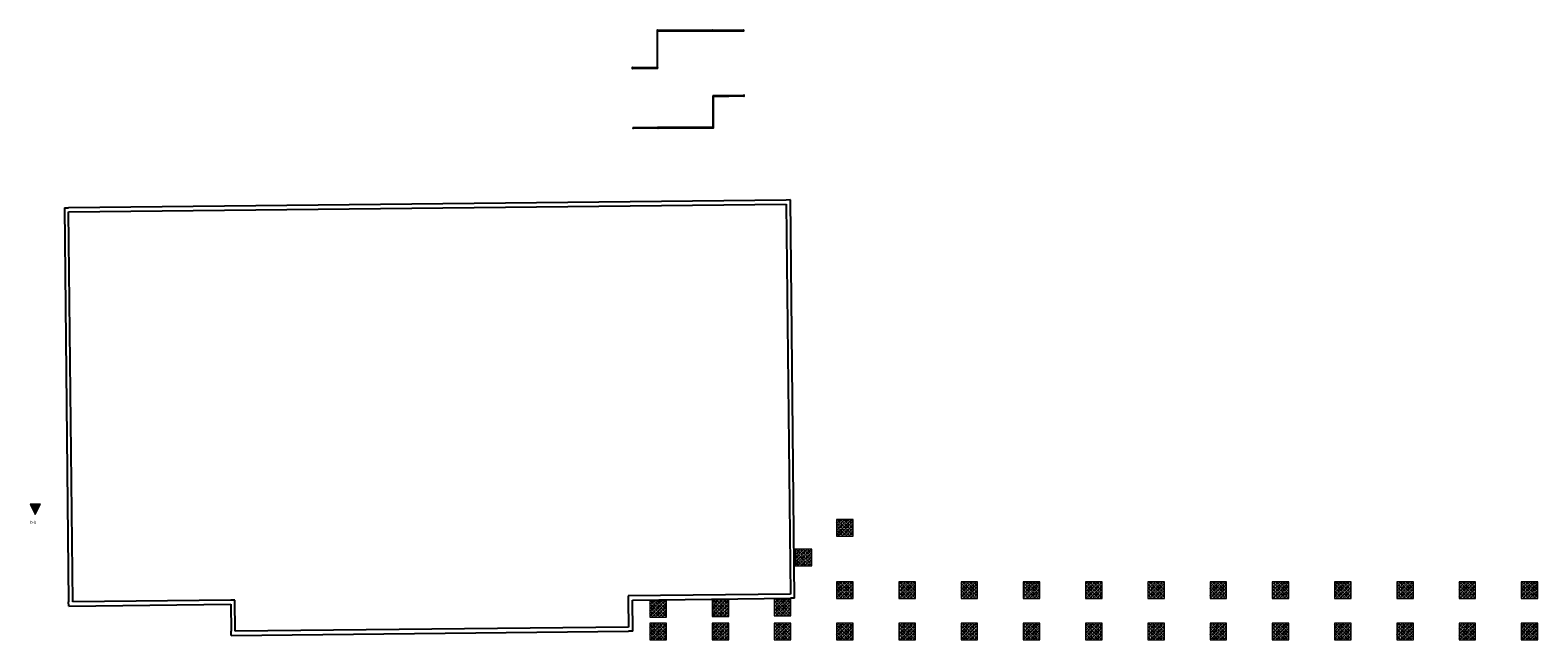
# Model space of a CAD drawing. Header units: metres. Extents: x -80 to 1923, y -189 to 69.
# Tile 2 of 256: x -80 to -7, y 14 to 43. Entities that reach past the tile are written whole.
import ezdxf

# ---------------------------------------------------------------- set-up
doc = ezdxf.new("R2010")
doc.units = ezdxf.units.M
doc.header["$MEASUREMENT"] = 0
for name, color, linetype in [('00 Linien_Kreise_Splines', 7, 'Continuous'), ('20 Fundamente Bestand', 7, 'Continuous'), ('20 Fundamente Pausenhalle', 7, 'Continuous'), ('60 Gelände neu', 7, 'Continuous')]:
    doc.layers.add(name, color=color, linetype=linetype)
doc.styles.add('ERSTELLTER_STIL_2', font='ARIALN.TTF')
pattern_1 = [(45, (0, 0), (-0.08485281, 0.08485281), []), (45, (-0.04243, 0.04243), (-0.08485281, 0.08485281), [0.09, -0.03])]

msp = doc.modelspace()

# ---------------------------------------------------------------- hatches: boundary and pattern name
at = {"layer": '00 Linien_Kreise_Splines', "linetype": 'Continuous', "lineweight": 18, "true_color": 0x1f1f1f}
msp.add_hatch(color=250, dxfattribs=at).paths.add_polyline_path([(-80.018, 20.546), (-79.768, 20.046), (-79.518, 20.546)])
at = {"layer": '20 Fundamente Pausenhalle', "linetype": 'Continuous', "lineweight": 0, "true_color": 0x000000}
h = msp.add_hatch(dxfattribs=at)
h.set_pattern_fill('Beton_Stahlbeton_0002', color=18, style=0, pattern_type=2)
h.set_pattern_definition(pattern_1)
h.paths.add_polyline_path([(-41.151, 19.009), (-40.351, 19.009), (-40.351, 19.809), (-41.151, 19.809)])
h = msp.add_hatch(dxfattribs=at)
h.set_pattern_fill('Beton_Stahlbeton_0002', color=18, style=0, pattern_type=2)
h.set_pattern_definition(pattern_1)
h.paths.add_polyline_path([(-43.149, 17.573), (-42.349, 17.573), (-42.349, 18.373), (-43.149, 18.373)])
h = msp.add_hatch(dxfattribs=at)
h.set_pattern_fill('Beton_Stahlbeton_0002', color=18, style=0, pattern_type=2)
h.set_pattern_definition(pattern_1)
h.paths.add_polyline_path([(-41.151, 16.009), (-40.351, 16.009), (-40.351, 16.809), (-41.151, 16.809)])
h = msp.add_hatch(dxfattribs=at)
h.set_pattern_fill('Beton_Stahlbeton_0002', color=18, style=0, pattern_type=2)
h.set_pattern_definition(pattern_1)
h.paths.add_polyline_path([(-38.151, 16.009), (-37.351, 16.009), (-37.351, 16.809), (-38.151, 16.809)])
h = msp.add_hatch(dxfattribs=at)
h.set_pattern_fill('Beton_Stahlbeton_0002', color=18, style=0, pattern_type=2)
h.set_pattern_definition(pattern_1)
h.paths.add_polyline_path([(-35.151, 16.009), (-34.351, 16.009), (-34.351, 16.809), (-35.151, 16.809)])
h = msp.add_hatch(dxfattribs=at)
h.set_pattern_fill('Beton_Stahlbeton_0002', color=18, style=0, pattern_type=2)
h.set_pattern_definition(pattern_1)
h.paths.add_polyline_path([(-32.151, 16.009), (-31.351, 16.009), (-31.351, 16.809), (-32.151, 16.809)])
h = msp.add_hatch(dxfattribs=at)
h.set_pattern_fill('Beton_Stahlbeton_0002', color=18, style=0, pattern_type=2)
h.set_pattern_definition(pattern_1)
h.paths.add_polyline_path([(-29.151, 16.009), (-28.351, 16.009), (-28.351, 16.809), (-29.151, 16.809)])
h = msp.add_hatch(dxfattribs=at)
h.set_pattern_fill('Beton_Stahlbeton_0002', color=18, style=0, pattern_type=2)
h.set_pattern_definition(pattern_1)
h.paths.add_polyline_path([(-26.151, 16.009), (-25.351, 16.009), (-25.351, 16.809), (-26.151, 16.809)])
h = msp.add_hatch(dxfattribs=at)
h.set_pattern_fill('Beton_Stahlbeton_0002', color=18, style=0, pattern_type=2)
h.set_pattern_definition(pattern_1)
h.paths.add_polyline_path([(-23.151, 16.009), (-22.351, 16.009), (-22.351, 16.809), (-23.151, 16.809)])
h = msp.add_hatch(dxfattribs=at)
h.set_pattern_fill('Beton_Stahlbeton_0002', color=18, style=0, pattern_type=2)
h.set_pattern_definition(pattern_1)
h.paths.add_polyline_path([(-20.151, 16.009), (-19.351, 16.009), (-19.351, 16.809), (-20.151, 16.809)])
h = msp.add_hatch(dxfattribs=at)
h.set_pattern_fill('Beton_Stahlbeton_0002', color=18, style=0, pattern_type=2)
h.set_pattern_definition(pattern_1)
h.paths.add_polyline_path([(-17.151, 16.009), (-16.351, 16.009), (-16.351, 16.809), (-17.151, 16.809)])
h = msp.add_hatch(dxfattribs=at)
h.set_pattern_fill('Beton_Stahlbeton_0002', color=18, style=0, pattern_type=2)
h.set_pattern_definition(pattern_1)
h.paths.add_polyline_path([(-14.151, 16.009), (-13.351, 16.009), (-13.351, 16.809), (-14.151, 16.809)])
h = msp.add_hatch(dxfattribs=at)
h.set_pattern_fill('Beton_Stahlbeton_0002', color=18, style=0, pattern_type=2)
h.set_pattern_definition(pattern_1)
h.paths.add_polyline_path([(-11.151, 16.009), (-10.351, 16.009), (-10.351, 16.809), (-11.151, 16.809)])
h = msp.add_hatch(dxfattribs=at)
h.set_pattern_fill('Beton_Stahlbeton_0002', color=18, style=0, pattern_type=2)
h.set_pattern_definition(pattern_1)
h.paths.add_polyline_path([(-8.151, 16.009), (-7.351, 16.009), (-7.351, 16.809), (-8.151, 16.809)])
h = msp.add_hatch(dxfattribs=at)
h.set_pattern_fill('Beton_Stahlbeton_0002', color=18, style=0, pattern_type=2)
h.set_pattern_definition(pattern_1)
h.paths.add_polyline_path([(-50.151, 15.108), (-49.351, 15.108), (-49.351, 15.908), (-50.151, 15.908)])
h = msp.add_hatch(dxfattribs=at)
h.set_pattern_fill('Beton_Stahlbeton_0002', color=18, style=0, pattern_type=2)
h.set_pattern_definition(pattern_1)
h.paths.add_polyline_path([(-47.151, 15.14), (-46.351, 15.14), (-46.351, 15.94), (-47.151, 15.94)])
h = msp.add_hatch(dxfattribs=at)
h.set_pattern_fill('Beton_Stahlbeton_0002', color=18, style=0, pattern_type=2)
h.set_pattern_definition(pattern_1)
h.paths.add_polyline_path([(-44.151, 15.172), (-43.351, 15.172), (-43.351, 15.972), (-44.151, 15.972)])
h = msp.add_hatch(dxfattribs=at)
h.set_pattern_fill('Beton_Stahlbeton_0002', color=18, style=0, pattern_type=2)
h.set_pattern_definition(pattern_1)
h.paths.add_polyline_path([(-50.151, 14.009), (-49.351, 14.009), (-49.351, 14.809), (-50.151, 14.809)])
h = msp.add_hatch(dxfattribs=at)
h.set_pattern_fill('Beton_Stahlbeton_0002', color=18, style=0, pattern_type=2)
h.set_pattern_definition(pattern_1)
h.paths.add_polyline_path([(-47.151, 14.009), (-46.351, 14.009), (-46.351, 14.809), (-47.151, 14.809)])
h = msp.add_hatch(dxfattribs=at)
h.set_pattern_fill('Beton_Stahlbeton_0002', color=18, style=0, pattern_type=2)
h.set_pattern_definition(pattern_1)
h.paths.add_polyline_path([(-44.151, 14.009), (-43.351, 14.009), (-43.351, 14.809), (-44.151, 14.809)])
h = msp.add_hatch(dxfattribs=at)
h.set_pattern_fill('Beton_Stahlbeton_0002', color=18, style=0, pattern_type=2)
h.set_pattern_definition(pattern_1)
h.paths.add_polyline_path([(-41.151, 14.009), (-40.351, 14.009), (-40.351, 14.809), (-41.151, 14.809)])
h = msp.add_hatch(dxfattribs=at)
h.set_pattern_fill('Beton_Stahlbeton_0002', color=18, style=0, pattern_type=2)
h.set_pattern_definition(pattern_1)
h.paths.add_polyline_path([(-38.151, 14.009), (-37.351, 14.009), (-37.351, 14.809), (-38.151, 14.809)])
h = msp.add_hatch(dxfattribs=at)
h.set_pattern_fill('Beton_Stahlbeton_0002', color=18, style=0, pattern_type=2)
h.set_pattern_definition(pattern_1)
h.paths.add_polyline_path([(-35.151, 14.009), (-34.351, 14.009), (-34.351, 14.809), (-35.151, 14.809)])
h = msp.add_hatch(dxfattribs=at)
h.set_pattern_fill('Beton_Stahlbeton_0002', color=18, style=0, pattern_type=2)
h.set_pattern_definition(pattern_1)
h.paths.add_polyline_path([(-32.151, 14.009), (-31.351, 14.009), (-31.351, 14.809), (-32.151, 14.809)])
h = msp.add_hatch(dxfattribs=at)
h.set_pattern_fill('Beton_Stahlbeton_0002', color=18, style=0, pattern_type=2)
h.set_pattern_definition(pattern_1)
h.paths.add_polyline_path([(-29.151, 14.009), (-28.351, 14.009), (-28.351, 14.809), (-29.151, 14.809)])
h = msp.add_hatch(dxfattribs=at)
h.set_pattern_fill('Beton_Stahlbeton_0002', color=18, style=0, pattern_type=2)
h.set_pattern_definition(pattern_1)
h.paths.add_polyline_path([(-26.151, 14.009), (-25.351, 14.009), (-25.351, 14.809), (-26.151, 14.809)])
h = msp.add_hatch(dxfattribs=at)
h.set_pattern_fill('Beton_Stahlbeton_0002', color=18, style=0, pattern_type=2)
h.set_pattern_definition(pattern_1)
h.paths.add_polyline_path([(-23.151, 14.009), (-22.351, 14.009), (-22.351, 14.809), (-23.151, 14.809)])
h = msp.add_hatch(dxfattribs=at)
h.set_pattern_fill('Beton_Stahlbeton_0002', color=18, style=0, pattern_type=2)
h.set_pattern_definition(pattern_1)
h.paths.add_polyline_path([(-20.151, 14.009), (-19.351, 14.009), (-19.351, 14.809), (-20.151, 14.809)])
h = msp.add_hatch(dxfattribs=at)
h.set_pattern_fill('Beton_Stahlbeton_0002', color=18, style=0, pattern_type=2)
h.set_pattern_definition(pattern_1)
h.paths.add_polyline_path([(-17.151, 14.009), (-16.351, 14.009), (-16.351, 14.809), (-17.151, 14.809)])
h = msp.add_hatch(dxfattribs=at)
h.set_pattern_fill('Beton_Stahlbeton_0002', color=18, style=0, pattern_type=2)
h.set_pattern_definition(pattern_1)
h.paths.add_polyline_path([(-14.151, 14.009), (-13.351, 14.009), (-13.351, 14.809), (-14.151, 14.809)])
h = msp.add_hatch(dxfattribs=at)
h.set_pattern_fill('Beton_Stahlbeton_0002', color=18, style=0, pattern_type=2)
h.set_pattern_definition(pattern_1)
h.paths.add_polyline_path([(-11.151, 14.009), (-10.351, 14.009), (-10.351, 14.809), (-11.151, 14.809)])
h = msp.add_hatch(dxfattribs=at)
h.set_pattern_fill('Beton_Stahlbeton_0002', color=18, style=0, pattern_type=2)
h.set_pattern_definition(pattern_1)
h.paths.add_polyline_path([(-8.151, 14.009), (-7.351, 14.009), (-7.351, 14.809), (-8.151, 14.809)])

# ---------------------------------------------------------------- linework, layer by layer
at = {"layer": '00 Linien_Kreise_Splines', "color": 7, "linetype": 'Continuous', "lineweight": 13, "flags": 128}
msp.add_lwpolyline([(-80.018, 20.546), (-79.768, 20.046), (-79.518, 20.546)], close=True, dxfattribs=at)
at = {"layer": '20 Fundamente Bestand', "color": 7, "linetype": 'Continuous', "lineweight": 25, "flags": 128}
for points in [[(-43.578, 35.21), (-78.166, 34.84)], [(-78.164, 34.64), (-43.576, 35.01)], [(-43.378, 35.212), (-43.578, 35.21)], [(-43.576, 35.01), (-43.375, 16.211)], [(-43.173, 16.014), (-43.378, 35.212)], [(-78.366, 34.838), (-78.166, 34.84)], [(-78.366, 34.838), (-78.163, 15.84)], [(-77.963, 15.842), (-78.164, 34.64)], [(-43.375, 16.211), (-51.19, 16.128)], [(-51.19, 16.128), (-51.188, 15.928)], [(-50.988, 15.93), (-43.373, 16.011)], [(-43.173, 16.014), (-43.373, 16.011)], [(-78.161, 15.64), (-78.163, 15.84)], [(-78.161, 15.64), (-70.346, 15.723)], [(-70.349, 15.923), (-77.963, 15.842)], [(-70.149, 15.925), (-70.349, 15.923)], [(-70.346, 15.723), (-70.333, 14.424)], [(-70.133, 14.426), (-70.149, 15.925)], [(-51.188, 15.928), (-51.174, 14.628)], [(-50.972, 14.43), (-50.988, 15.93)], [(-51.174, 14.628), (-70.133, 14.426)], [(-70.33, 14.224), (-70.333, 14.424)], [(-70.33, 14.224), (-51.172, 14.428)], [(-50.972, 14.43), (-51.172, 14.428)]]:
    msp.add_lwpolyline(points, dxfattribs=at)
at = {"layer": '20 Fundamente Pausenhalle', "color": 7, "linetype": 'Continuous', "lineweight": 18, "flags": 128}
for points in [[(-41.151, 19.009), (-40.351, 19.009), (-40.351, 19.809), (-41.151, 19.809)], [(-43.149, 17.573), (-42.349, 17.573), (-42.349, 18.373), (-43.149, 18.373)], [(-41.151, 16.009), (-40.351, 16.009), (-40.351, 16.809), (-41.151, 16.809)], [(-38.151, 16.009), (-37.351, 16.009), (-37.351, 16.809), (-38.151, 16.809)], [(-35.151, 16.009), (-34.351, 16.009), (-34.351, 16.809), (-35.151, 16.809)], [(-32.151, 16.009), (-31.351, 16.009), (-31.351, 16.809), (-32.151, 16.809)], [(-29.151, 16.009), (-28.351, 16.009), (-28.351, 16.809), (-29.151, 16.809)], [(-26.151, 16.009), (-25.351, 16.009), (-25.351, 16.809), (-26.151, 16.809)], [(-23.151, 16.009), (-22.351, 16.009), (-22.351, 16.809), (-23.151, 16.809)], [(-20.151, 16.009), (-19.351, 16.009), (-19.351, 16.809), (-20.151, 16.809)], [(-17.151, 16.009), (-16.351, 16.009), (-16.351, 16.809), (-17.151, 16.809)], [(-14.151, 16.009), (-13.351, 16.009), (-13.351, 16.809), (-14.151, 16.809)], [(-11.151, 16.009), (-10.351, 16.009), (-10.351, 16.809), (-11.151, 16.809)], [(-8.151, 16.009), (-7.351, 16.009), (-7.351, 16.809), (-8.151, 16.809)], [(-50.151, 15.108), (-49.351, 15.108), (-49.351, 15.908), (-50.151, 15.908)], [(-47.151, 15.14), (-46.351, 15.14), (-46.351, 15.94), (-47.151, 15.94)], [(-44.151, 15.172), (-43.351, 15.172), (-43.351, 15.972), (-44.151, 15.972)], [(-50.151, 14.009), (-49.351, 14.009), (-49.351, 14.809), (-50.151, 14.809)], [(-47.151, 14.009), (-46.351, 14.009), (-46.351, 14.809), (-47.151, 14.809)], [(-44.151, 14.009), (-43.351, 14.009), (-43.351, 14.809), (-44.151, 14.809)], [(-41.151, 14.009), (-40.351, 14.009), (-40.351, 14.809), (-41.151, 14.809)], [(-38.151, 14.009), (-37.351, 14.009), (-37.351, 14.809), (-38.151, 14.809)], [(-35.151, 14.009), (-34.351, 14.009), (-34.351, 14.809), (-35.151, 14.809)], [(-32.151, 14.009), (-31.351, 14.009), (-31.351, 14.809), (-32.151, 14.809)], [(-29.151, 14.009), (-28.351, 14.009), (-28.351, 14.809), (-29.151, 14.809)], [(-26.151, 14.009), (-25.351, 14.009), (-25.351, 14.809), (-26.151, 14.809)], [(-23.151, 14.009), (-22.351, 14.009), (-22.351, 14.809), (-23.151, 14.809)], [(-20.151, 14.009), (-19.351, 14.009), (-19.351, 14.809), (-20.151, 14.809)], [(-17.151, 14.009), (-16.351, 14.009), (-16.351, 14.809), (-17.151, 14.809)], [(-14.151, 14.009), (-13.351, 14.009), (-13.351, 14.809), (-14.151, 14.809)], [(-11.151, 14.009), (-10.351, 14.009), (-10.351, 14.809), (-11.151, 14.809)], [(-8.151, 14.009), (-7.351, 14.009), (-7.351, 14.809), (-8.151, 14.809)]]:
    msp.add_lwpolyline(points, close=True, dxfattribs=at)
at = {"layer": '60 Gelände neu', "color": 7, "linetype": 'Continuous', "lineweight": 13}
for p, q in [((-47.133, 43.399), (-49.815, 43.399)), ((-49.815, 43.399), (-49.815, 41.603)), ((-49.77, 43.354), (-47.133, 43.354)), ((-49.77, 41.558), (-49.77, 43.354)), ((-45.633, 43.399), (-47.133, 43.399)), ((-47.133, 43.354), (-45.633, 43.354)), ((-45.625, 43.399), (-45.633, 43.399)), ((-45.633, 43.354), (-45.625, 43.354)), ((-45.625, 43.354), (-45.625, 43.399)), ((-50.993, 41.598), (-51.001, 41.598)), ((-51.001, 41.598), (-51.001, 41.553)), ((-51.001, 41.553), (-50.993, 41.553)), ((-49.815, 41.603), (-50.993, 41.598)), ((-50.993, 41.553), (-49.77, 41.558)), ((-45.611, 40.262), (-47.122, 40.239)), ((-47.122, 40.239), (-47.122, 38.719)), ((-47.077, 40.194), (-45.611, 40.217)), ((-47.077, 38.674), (-47.077, 40.194)), ((-45.604, 40.262), (-45.611, 40.262)), ((-45.611, 40.217), (-45.603, 40.217)), ((-45.603, 40.217), (-45.604, 40.262)), ((-50.952, 38.706), (-50.96, 38.706)), ((-50.96, 38.706), (-50.959, 38.661)), ((-50.959, 38.661), (-50.952, 38.661)), ((-49.762, 38.719), (-50.952, 38.706)), ((-50.952, 38.661), (-49.761, 38.674)), ((-47.122, 38.719), (-49.762, 38.719)), ((-49.761, 38.674), (-47.077, 38.674))]:
    msp.add_line(p, q, dxfattribs=at)
at = {"layer": '60 Gelände neu', "color": 7, "linetype": 'Continuous', "lineweight": 25}
for p, q in [((-47.133, 43.386), (-49.802, 43.386)), ((-49.802, 43.386), (-49.802, 41.59)), ((-49.782, 43.366), (-47.133, 43.366)), ((-49.782, 41.57), (-49.782, 43.366)), ((-45.633, 43.386), (-47.133, 43.386)), ((-47.133, 43.366), (-45.633, 43.366)), ((-45.633, 43.366), (-45.633, 43.386)), ((-49.802, 41.59), (-50.993, 41.586)), ((-50.993, 41.586), (-50.993, 41.566)), ((-50.993, 41.566), (-49.782, 41.57)), ((-45.611, 40.249), (-47.109, 40.226)), ((-47.109, 40.226), (-47.109, 38.707)), ((-47.089, 40.207), (-45.611, 40.229)), ((-47.089, 38.687), (-47.089, 40.207)), ((-45.611, 40.229), (-45.611, 40.249)), ((-49.762, 38.707), (-50.952, 38.694)), ((-50.952, 38.694), (-50.952, 38.674)), ((-50.952, 38.674), (-49.762, 38.687)), ((-47.109, 38.707), (-49.762, 38.707)), ((-49.762, 38.687), (-47.089, 38.687))]:
    msp.add_line(p, q, dxfattribs=at)
at = {"layer": '60 Gelände neu', "color": 7, "linetype": 'Continuous', "lineweight": 25, "flags": 128}
for points in [[(-49.792, 43.399), (-49.794, 43.398), (-49.795, 43.397), (-49.796, 43.396), (-49.797, 43.393), (-49.798, 43.391), (-49.799, 43.388), (-49.799, 43.384), (-49.8, 43.38), (-49.8, 43.376), (-49.8, 43.372), (-49.799, 43.369), (-49.799, 43.365), (-49.798, 43.362), (-49.797, 43.359), (-49.796, 43.357), (-49.795, 43.355), (-49.794, 43.354), (-49.792, 43.354), (-49.791, 43.354), (-49.79, 43.355), (-49.789, 43.357), (-49.788, 43.359), (-49.787, 43.362), (-49.786, 43.365), (-49.785, 43.369), (-49.785, 43.372), (-49.785, 43.376), (-49.785, 43.38), (-49.785, 43.384), (-49.786, 43.388), (-49.787, 43.391), (-49.788, 43.393), (-49.789, 43.396), (-49.79, 43.397), (-49.791, 43.398)], [(-47.133, 43.399), (-47.134, 43.398), (-47.135, 43.397), (-47.137, 43.396), (-47.138, 43.393), (-47.139, 43.391), (-47.139, 43.388), (-47.14, 43.384), (-47.14, 43.38), (-47.14, 43.376), (-47.14, 43.372), (-47.14, 43.369), (-47.139, 43.365), (-47.139, 43.362), (-47.138, 43.359), (-47.137, 43.357), (-47.135, 43.355), (-47.134, 43.354), (-47.133, 43.354), (-47.132, 43.354), (-47.13, 43.355), (-47.129, 43.357), (-47.128, 43.359), (-47.127, 43.362), (-47.126, 43.365), (-47.126, 43.369), (-47.126, 43.372), (-47.125, 43.376), (-47.126, 43.38), (-47.126, 43.384), (-47.126, 43.388), (-47.127, 43.391), (-47.128, 43.393), (-47.129, 43.396), (-47.13, 43.397), (-47.132, 43.398)], [(-45.633, 43.399), (-45.634, 43.398), (-45.635, 43.397), (-45.637, 43.396), (-45.638, 43.393), (-45.639, 43.391), (-45.639, 43.388), (-45.64, 43.384), (-45.64, 43.38), (-45.64, 43.376), (-45.64, 43.372), (-45.64, 43.369), (-45.639, 43.365), (-45.639, 43.362), (-45.638, 43.359), (-45.637, 43.357), (-45.635, 43.355), (-45.634, 43.354), (-45.633, 43.354), (-45.632, 43.354), (-45.63, 43.355), (-45.629, 43.357), (-45.628, 43.359), (-45.627, 43.362), (-45.626, 43.365), (-45.626, 43.369), (-45.626, 43.372), (-45.625, 43.376), (-45.626, 43.38), (-45.626, 43.384), (-45.626, 43.388), (-45.627, 43.391), (-45.628, 43.393), (-45.629, 43.396), (-45.63, 43.397), (-45.632, 43.398)], [(-50.993, 41.598), (-50.995, 41.598), (-50.996, 41.597), (-50.997, 41.595), (-50.998, 41.593), (-50.999, 41.59), (-51, 41.587), (-51, 41.583), (-51.001, 41.58), (-51.001, 41.576), (-51.001, 41.572), (-51, 41.568), (-51, 41.565), (-50.999, 41.561), (-50.998, 41.559), (-50.997, 41.556), (-50.996, 41.555), (-50.995, 41.554), (-50.993, 41.553), (-50.992, 41.554), (-50.991, 41.555), (-50.989, 41.556), (-50.988, 41.559), (-50.988, 41.561), (-50.987, 41.565), (-50.986, 41.568), (-50.986, 41.572), (-50.986, 41.576), (-50.986, 41.58), (-50.986, 41.584), (-50.987, 41.587), (-50.988, 41.59), (-50.989, 41.593), (-50.99, 41.595), (-50.991, 41.597), (-50.992, 41.598)], [(-49.815, 41.58), (-49.815, 41.579), (-49.814, 41.578), (-49.812, 41.576), (-49.81, 41.575), (-49.807, 41.574), (-49.804, 41.574), (-49.8, 41.573), (-49.796, 41.573), (-49.792, 41.573), (-49.789, 41.573), (-49.785, 41.573), (-49.781, 41.574), (-49.778, 41.574), (-49.775, 41.575), (-49.773, 41.576), (-49.771, 41.578), (-49.77, 41.579), (-49.77, 41.58), (-49.77, 41.582), (-49.771, 41.583), (-49.773, 41.584), (-49.775, 41.585), (-49.778, 41.586), (-49.781, 41.587), (-49.785, 41.587), (-49.789, 41.588), (-49.792, 41.588), (-49.796, 41.588), (-49.8, 41.587), (-49.804, 41.587), (-49.807, 41.586), (-49.81, 41.585), (-49.812, 41.584), (-49.814, 41.583), (-49.815, 41.582)], [(-47.1, 40.239), (-47.101, 40.239), (-47.102, 40.238), (-47.103, 40.236), (-47.104, 40.234), (-47.105, 40.231), (-47.106, 40.228), (-47.106, 40.224), (-47.107, 40.22), (-47.107, 40.216), (-47.107, 40.213), (-47.106, 40.209), (-47.106, 40.205), (-47.105, 40.202), (-47.104, 40.199), (-47.103, 40.197), (-47.101, 40.195), (-47.1, 40.194), (-47.099, 40.194), (-47.098, 40.194), (-47.096, 40.195), (-47.095, 40.197), (-47.094, 40.199), (-47.093, 40.202), (-47.093, 40.205), (-47.092, 40.209), (-47.092, 40.213), (-47.092, 40.217), (-47.092, 40.221), (-47.092, 40.224), (-47.093, 40.228), (-47.094, 40.231), (-47.095, 40.234), (-47.096, 40.236), (-47.097, 40.238), (-47.098, 40.239)], [(-45.611, 40.262), (-45.613, 40.262), (-45.614, 40.26), (-45.615, 40.259), (-45.616, 40.257), (-45.617, 40.254), (-45.618, 40.251), (-45.618, 40.247), (-45.618, 40.243), (-45.618, 40.239), (-45.618, 40.235), (-45.618, 40.232), (-45.617, 40.228), (-45.617, 40.225), (-45.616, 40.222), (-45.614, 40.22), (-45.613, 40.218), (-45.612, 40.217), (-45.611, 40.217), (-45.609, 40.217), (-45.608, 40.218), (-45.607, 40.22), (-45.606, 40.222), (-45.605, 40.225), (-45.604, 40.228), (-45.604, 40.232), (-45.604, 40.236), (-45.603, 40.24), (-45.604, 40.243), (-45.604, 40.247), (-45.605, 40.251), (-45.605, 40.254), (-45.606, 40.257), (-45.608, 40.259), (-45.609, 40.261), (-45.61, 40.262)], [(-50.952, 38.706), (-50.953, 38.706), (-50.955, 38.705), (-50.956, 38.703), (-50.957, 38.701), (-50.958, 38.698), (-50.958, 38.695), (-50.959, 38.692), (-50.959, 38.688), (-50.959, 38.684), (-50.959, 38.68), (-50.959, 38.676), (-50.958, 38.673), (-50.957, 38.669), (-50.956, 38.667), (-50.955, 38.664), (-50.954, 38.663), (-50.953, 38.662), (-50.952, 38.661), (-50.95, 38.662), (-50.949, 38.663), (-50.948, 38.664), (-50.947, 38.667), (-50.946, 38.67), (-50.945, 38.673), (-50.945, 38.676), (-50.944, 38.68), (-50.944, 38.684), (-50.944, 38.688), (-50.945, 38.692), (-50.945, 38.695), (-50.946, 38.698), (-50.947, 38.701), (-50.948, 38.703), (-50.949, 38.705), (-50.951, 38.706)], [(-49.762, 38.719), (-49.763, 38.719), (-49.764, 38.718), (-49.765, 38.716), (-49.766, 38.714), (-49.767, 38.711), (-49.768, 38.708), (-49.769, 38.704), (-49.769, 38.701), (-49.769, 38.697), (-49.769, 38.693), (-49.769, 38.689), (-49.768, 38.685), (-49.767, 38.682), (-49.766, 38.679), (-49.765, 38.677), (-49.764, 38.676), (-49.763, 38.674), (-49.762, 38.674), (-49.76, 38.674), (-49.759, 38.676), (-49.758, 38.677), (-49.757, 38.679), (-49.756, 38.682), (-49.755, 38.685), (-49.755, 38.689), (-49.754, 38.693), (-49.754, 38.697), (-49.754, 38.701), (-49.755, 38.704), (-49.755, 38.708), (-49.756, 38.711), (-49.757, 38.714), (-49.758, 38.716), (-49.759, 38.718), (-49.76, 38.719)], [(-47.122, 38.697), (-47.121, 38.695), (-47.12, 38.694), (-47.119, 38.693), (-47.116, 38.692), (-47.114, 38.691), (-47.11, 38.69), (-47.107, 38.69), (-47.103, 38.689), (-47.099, 38.689), (-47.095, 38.689), (-47.091, 38.69), (-47.088, 38.69), (-47.085, 38.691), (-47.082, 38.692), (-47.08, 38.693), (-47.078, 38.694), (-47.077, 38.695), (-47.077, 38.697), (-47.077, 38.698), (-47.078, 38.699), (-47.08, 38.7), (-47.082, 38.701), (-47.085, 38.702), (-47.088, 38.703), (-47.091, 38.704), (-47.095, 38.704), (-47.099, 38.704), (-47.103, 38.704), (-47.107, 38.704), (-47.11, 38.703), (-47.114, 38.702), (-47.116, 38.701), (-47.119, 38.7), (-47.12, 38.699), (-47.121, 38.698)]]:
    msp.add_lwpolyline(points, close=True, dxfattribs=at)

# ---------------------------------------------------------------- texts
at = {"layer": '00 Linien_Kreise_Splines', "color": 7, "linetype": 'Continuous', "lineweight": 13, "insert": (-80.018, 19.752), "char_height": 0.15, "attachment_point": 1, "style": 'ERSTELLTER_STIL_2'}
msp.add_mtext('\\A1;{\\pql;\\fArial Narrow|b0|i0|c0|p0;\\W1.000000;b-b}', dxfattribs=at)

doc.saveas('drawing.dxf')
